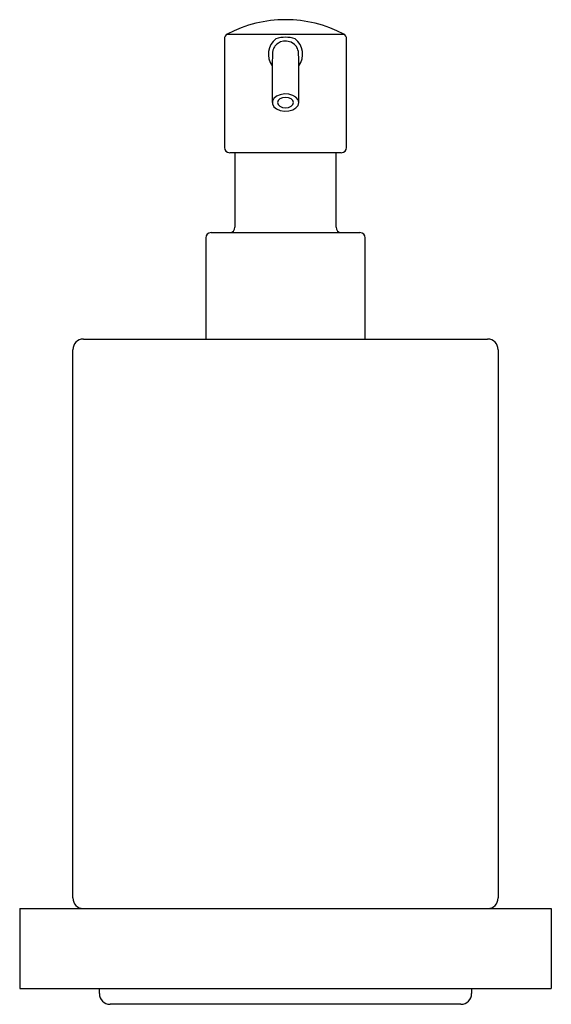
# Model space of a CAD drawing. Header units: millimetres. Extents: x 978.458 to 978.558, y 189.198 to 189.383.
import ezdxf

# ---------------------------------------------------------------- set-up
doc = ezdxf.new("R2010")
doc.units = ezdxf.units.MM
doc.layers.add('SANINDUSA', color=3, linetype='Continuous')

msp = doc.modelspace()

# ---------------------------------------------------------------- linework, layer by layer
at = {"layer": 'SANINDUSA'}
for p, q in [((978.4961326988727, 189.3797226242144), (978.4961326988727, 189.3593174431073)), ((978.4966668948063, 189.3806075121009), (978.5185985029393, 189.3806075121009)), ((978.5191326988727, 189.3593174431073), (978.5191326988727, 189.3797226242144)), ((978.5181326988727, 189.3583174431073), (978.4971326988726, 189.3583174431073)), ((978.4981326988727, 189.3583174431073), (978.4981326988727, 189.3443174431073)), ((978.5171326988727, 189.3443174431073), (978.5171326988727, 189.3583174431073)), ((978.4926326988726, 189.3423174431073), (978.4926326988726, 189.3233174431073)), ((978.4936326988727, 189.3433174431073), (978.5076326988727, 189.3433174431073)), ((978.5076326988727, 189.3433174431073), (978.5216326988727, 189.3433174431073)), ((978.5226326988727, 189.3233174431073), (978.5226326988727, 189.3423174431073)), ((978.4696326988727, 189.3233174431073), (978.5456326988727, 189.3233174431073)), ((978.4676326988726, 189.2183174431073), (978.4676326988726, 189.3213174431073)), ((978.5476326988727, 189.3213174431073), (978.5476326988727, 189.2183174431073)), ((978.4576326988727, 189.2163174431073), (978.4576326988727, 189.2013174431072)), ((978.4576326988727, 189.2163174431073), (978.5576326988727, 189.2163174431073)), ((978.5576326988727, 189.2163174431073), (978.5576326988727, 189.2013174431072)), ((978.4576326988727, 189.2013174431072), (978.5576326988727, 189.2013174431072)), ((978.4726326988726, 189.2003174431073), (978.4726326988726, 189.2013174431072)), ((978.5426326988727, 189.2013174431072), (978.5426326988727, 189.2003174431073)), ((978.5406326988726, 189.1983174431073), (978.4746326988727, 189.1983174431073))]:
    msp.add_line(p, q, dxfattribs=at)
at = {"layer": 'SANINDUSA', "flags": 128}
for points in [[(978.5101326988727, 189.367744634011), (978.5101326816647, 189.3704805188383), (978.5101324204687, 189.3726269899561), (978.5101312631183, 189.3742439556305), (978.5101280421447, 189.3754156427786), (978.5101209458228, 189.3762334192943), (978.5101073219, 189.3767907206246), (978.5100660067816, 189.3773167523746), (978.5099788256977, 189.3776808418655), (978.509876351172, 189.3779209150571), (978.5097932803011, 189.3780761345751), (978.5096798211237, 189.3782536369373), (978.5095271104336, 189.3784501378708), (978.5093250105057, 189.3786591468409), (978.508729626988, 189.3790658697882), (978.5078175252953, 189.3793127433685), (978.5072653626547, 189.3792924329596), (978.5067141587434, 189.3791445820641), (978.5062966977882, 189.3789323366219), (978.5060135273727, 189.3787238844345), (978.5058348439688, 189.3785560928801), (978.505728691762, 189.3784389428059), (978.5056838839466, 189.3783847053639), (978.505641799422, 189.3783307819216), (978.5055653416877, 189.378224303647), (978.505440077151, 189.3780191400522), (978.5053458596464, 189.377821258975), (978.5052763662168, 189.3775854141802), (978.5052129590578, 189.377152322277), (978.5051737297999, 189.3764572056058), (978.5051509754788, 189.3753417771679), (978.5051412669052, 189.3741205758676), (978.5051358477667, 189.3724877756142), (978.5051333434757, 189.3703770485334), (978.5051326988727, 189.367744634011)], [(978.5101326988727, 189.367744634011), (978.509997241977, 189.3682697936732), (978.5096055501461, 189.3687380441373), (978.509000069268, 189.3690986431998), (978.5082464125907, 189.3693125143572), (978.5074262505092, 189.3693564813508), (978.5066284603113, 189.3692257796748), (978.5059394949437, 189.3689345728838), (978.5054340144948, 189.3685144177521), (978.5051667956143, 189.3680108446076), (978.5051667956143, 189.3674784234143), (978.5054340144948, 189.3669748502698), (978.5059394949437, 189.3665546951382), (978.5066284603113, 189.3662634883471), (978.5074262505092, 189.3661327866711), (978.5082464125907, 189.3661767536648), (978.509000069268, 189.3663906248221), (978.5096055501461, 189.3667512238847), (978.509997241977, 189.3672194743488), (978.5101326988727, 189.367744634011)], [(978.5091326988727, 189.367744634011), (978.5090185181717, 189.3681159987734), (978.5086933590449, 189.3684308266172), (978.5082067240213, 189.368641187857), (978.5076326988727, 189.3687150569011), (978.5070586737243, 189.368641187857), (978.5065720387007, 189.3684308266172), (978.506246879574, 189.3681159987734), (978.5061326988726, 189.367744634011), (978.506246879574, 189.3673732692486), (978.5065720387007, 189.3670584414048), (978.5070586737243, 189.3668480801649), (978.5076326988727, 189.3667742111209), (978.5082067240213, 189.3668480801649), (978.5086933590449, 189.3670584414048), (978.5090185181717, 189.3673732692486), (978.5091326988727, 189.367744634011)]]:
    msp.add_lwpolyline(points, dxfattribs=at)
at = {"layer": 'SANINDUSA'}
for centre, radius, start, end in [((978.5076326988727, 189.3597757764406), 0.0235416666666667, 62.23772772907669, 117.7622722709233), ((978.4971326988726, 189.3797226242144), 0.0010000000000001, 117.7622722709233, 180), ((978.5080290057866, 189.3768421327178), 0.0036146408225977, 127.1653283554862, 217.0881120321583), ((978.5076326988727, 189.3744315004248), 0.0055848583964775, 71.33486221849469, 108.6651377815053), ((978.5071983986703, 189.3768212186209), 0.0036543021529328, 323.3484535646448, 52.55805981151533), ((978.5181326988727, 189.3797226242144), 0.001, 0, 62.23772772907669), ((978.4971326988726, 189.3593174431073), 0.0010000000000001, 180, 270), ((978.5181326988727, 189.3593174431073), 0.0010000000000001, 270, 0), ((978.4971326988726, 189.3443174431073), 0.001, 270, 0), ((978.5181326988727, 189.3443174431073), 0.0009999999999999, 180, 270), ((978.4936326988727, 189.3423174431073), 0.0010000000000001, 90, 180), ((978.5216326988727, 189.3423174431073), 0.0010000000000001, 0, 90), ((978.4696326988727, 189.3213174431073), 0.002, 90, 180), ((978.5456326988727, 189.3213174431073), 0.002, 0, 90), ((978.4696326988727, 189.2183174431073), 0.002, 180, 270), ((978.5456326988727, 189.2183174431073), 0.002, 270, 0), ((978.4746326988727, 189.2003174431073), 0.002, 180, 270), ((978.5406326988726, 189.2003174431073), 0.002, 270, 0)]:
    msp.add_arc(centre, radius, start, end, dxfattribs=at)

doc.saveas('drawing.dxf')
